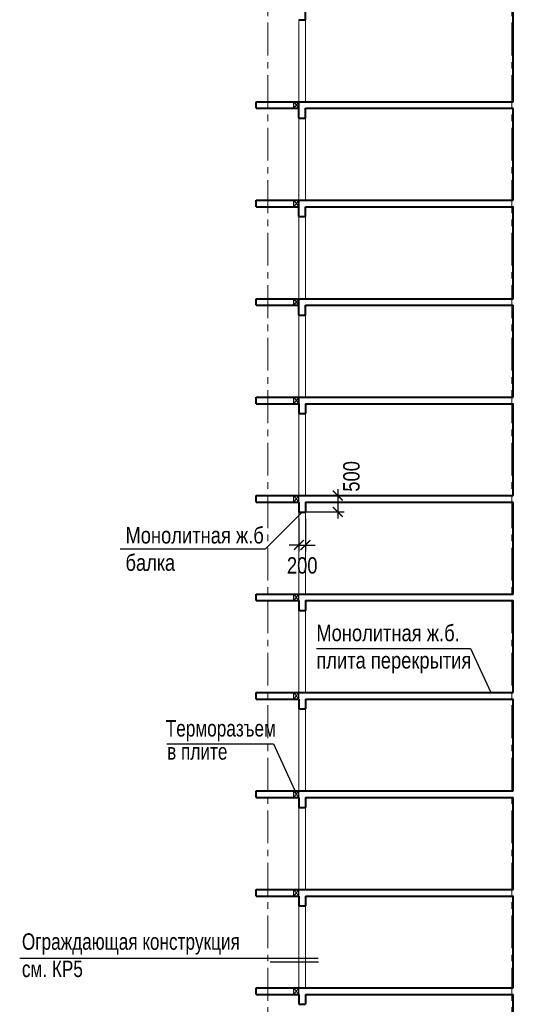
# Model space of a CAD drawing. Header units: millimetres. Extents: x 65947 to 286954, y -29687 to 89113.
# Tile 20 of 25: x 221790 to 236836, y 28041 to 58041. Entities that reach past the tile are written whole.
import ezdxf

# ---------------------------------------------------------------- set-up
doc = ezdxf.new("R2010")
doc.units = ezdxf.units.MM
doc.linetypes.add('CENTER', pattern=[2, 1.25, -0.25, 0.25, -0.25])
for name, color, linetype, lineweight in [('Оси', 7, 'CENTER', 15), ('перекрытия', 5, 'Continuous', 40), ('СК-050-П(литы перекрытия)', 5, 'Continuous', 40), ('СК-110-О-РАЗМЕРЫ', 7, 'Continuous', 15), ('СК-400-Т(екст)', 7, 'Continuous', 20), ('стены тонкие', 12, 'Continuous', 30)]:
    doc.layers.add(name, color=color, linetype=linetype, lineweight=lineweight)
for name, color, linetype in [('Т-ВЫНОСКИ.АР-061', 7, 'Continuous'), ('текст', 7, 'Continuous'), ('Чертеж и Рисунок', 7, 'Continuous')]:
    doc.layers.add(name, color=color, linetype=linetype)
doc.styles.add('RUSS', font='arial.ttf', dxfattribs={"width": 0.8})
doc.dimstyles.new('100-200', dxfattribs={"dimscale": 0, "dimtxt": 500, "dimasz": 300, "dimexe": 200, "dimexo": 200, "dimgap": 200, "dimtad": 1, "dimdec": 0, "dimzin": 0, "dimdsep": 46, "dimtxsty": 'RUSS', "dimblk": 'ARCHTICK', "dimcen": 0.096, "dimdle": 200, "dimclrd": 7, "dimclre": 7, "dimclrt": 256, "dimadec": 0, "dimazin": 0, "dimtfac": 1, "dimtdec": 0, "dimtmove": 2, "dimatfit": 3, "dimldrblk": 'OBLIQUE', "dimfxl": 1, "dimtolj": 1, "dimtzin": 0, "dimarcsym": 0})

# ---------------------------------------------------------------- blocks, each defined once
blk = doc.blocks.new('_ArchTick')
at = {"color": 0, "linetype": 'ByBlock', "const_width": 0.15}
blk.add_lwpolyline([(-0.5, -0.5), (0.5, 0.5)], dxfattribs=at)
blk = doc.blocks.new('*D163')
at = {"layer": 'Defpoints', "color": 0, "lineweight": 50, "transparency": 16777216}
for p in [(230301, 43541), (230301, 43041), (231484, 43041)]:
    blk.add_point(p, dxfattribs=at)
at = {"layer": 'СК-110-О-РАЗМЕРЫ', "color": 7, "lineweight": -2, "transparency": 16777216}
for p, q in [((230501, 43541), (231684, 43541)), ((231484, 43741), (231484, 42841)), ((230501, 43041), (231684, 43041))]:
    blk.add_line(p, q, dxfattribs=at)
at = {"layer": 'СК-110-О-РАЗМЕРЫ', "color": 7, "lineweight": -2, "transparency": 16777216, "xscale": 300, "yscale": 300, "zscale": 300}
for p, rotation in [((231484, 43541), 90), ((231484, 43041), 270)]:
    blk.add_blockref('_ArchTick', p, dxfattribs=dict(at, rotation=rotation))
at = {"layer": 'СК-110-О-РАЗМЕРЫ', "transparency": 16777216, "insert": (231903, 44126), "char_height": 500, "attachment_point": 5, "rotation": 90, "style": 'RUSS'}
blk.add_mtext('\\A1;500', dxfattribs=at)
blk = doc.blocks.new('_Oblique')
at = {"color": 0, "linetype": 'ByBlock', "lineweight": -2}
blk.add_line((-0.5, -0.5), (0.5, 0.5), dxfattribs=at)
blk = doc.blocks.new('*D164')
at = {"layer": 'Defpoints', "color": 0, "lineweight": 50, "transparency": 16777216}
for p in [(230301, 43041), (230501, 43041), (230501, 42035)]:
    blk.add_point(p, dxfattribs=at)
at = {"layer": 'СК-110-О-РАЗМЕРЫ', "color": 7, "lineweight": -2, "transparency": 16777216}
for p, q in [((230301, 42841), (230301, 41835)), ((230501, 42841), (230501, 41835)), ((230301, 42035), (230001, 42035)), ((230301, 42035), (230501, 42035)), ((230501, 42035), (230801, 42035))]:
    blk.add_line(p, q, dxfattribs=at)
at = {"layer": 'СК-110-О-РАЗМЕРЫ', "color": 7, "lineweight": -2, "transparency": 16777216, "xscale": 300, "yscale": 300, "zscale": 300}
blk.add_blockref('_ArchTick', (230301, 42035), dxfattribs=at)
at = {"layer": 'СК-110-О-РАЗМЕРЫ', "color": 7, "lineweight": -2, "transparency": 16777216, "xscale": 300, "yscale": 300, "zscale": 300, "rotation": 180}
blk.add_blockref('_ArchTick', (230501, 42035), dxfattribs=at)
at = {"layer": 'СК-110-О-РАЗМЕРЫ', "transparency": 16777216, "insert": (230401, 41410), "char_height": 500, "attachment_point": 5, "style": 'RUSS'}
blk.add_mtext('\\A1;200', dxfattribs=at)

msp = doc.modelspace()

# ---------------------------------------------------------------- linework, layer by layer
at = {"layer": 'Оси', "color": 2, "ltscale": 800}
for p, q in [((229351, 81950.5), (229351, -6338.1)), ((236786, 81950.5), (236786, -6338.1))]:
    msp.add_line(p, q, dxfattribs=at)
at = {"layer": 'перекрытия'}
for p, q in [((230501, 58040.7), (230501, 58340.7)), ((230301, 58040.7), (230501, 58040.7)), ((229001, 55540.7), (236836, 55540.7)), ((229001, 55340.7), (229001, 55540.7)), ((230301, 55040.7), (230301, 55540.7)), ((230301, 55340.7), (230301, 55540.7)), ((229001, 55340.7), (230301, 55340.7)), ((230501, 55340.7), (236836, 55340.7)), ((230501, 55040.7), (230501, 55340.7)), ((230301, 55040.7), (230501, 55040.7)), ((229001, 52540.7), (236836, 52540.7)), ((229001, 52340.7), (229001, 52540.7)), ((230301, 52040.7), (230301, 52540.7)), ((230301, 52340.7), (230301, 52540.7)), ((229001, 52340.7), (230301, 52340.7)), ((230501, 52340.7), (236836, 52340.7)), ((230501, 52040.7), (230501, 52340.7)), ((230301, 52040.7), (230501, 52040.7)), ((229001, 49540.7), (236836, 49540.7)), ((229001, 49340.7), (229001, 49540.7)), ((230301, 49040.7), (230301, 49540.7)), ((230301, 49340.7), (230301, 49540.7)), ((229001, 49340.7), (230301, 49340.7)), ((230501, 49340.7), (236836, 49340.7)), ((230501, 49040.7), (230501, 49340.7)), ((230301, 49040.7), (230501, 49040.7)), ((229001, 46540.7), (236836, 46540.7)), ((229001, 46340.7), (229001, 46540.7)), ((230301, 46340.7), (230301, 46540.7)), ((229001, 46340.7), (230301, 46340.7)), ((230301, 46340.7), (230301, 46040.7)), ((230501, 46340.7), (236836, 46340.7)), ((230501, 46340.7), (230501, 46040.7)), ((230301, 46040.7), (230501, 46040.7)), ((229001, 43540.7), (236836, 43540.7)), ((229001, 43340.7), (229001, 43540.7)), ((229001, 43340.7), (230301, 43340.7)), ((230301, 43340.7), (230301, 43040.7)), ((230501, 43340.7), (230501, 43040.7)), ((230501, 43340.7), (236836, 43340.7)), ((230301, 43040.7), (230501, 43040.7)), ((229001, 40540.7), (236836, 40540.7)), ((229001, 40340.7), (229001, 40540.7)), ((229001, 40340.7), (230301, 40340.7)), ((230301, 40340.7), (230301, 40040.7)), ((230501, 40340.7), (230501, 40040.7)), ((230501, 40340.7), (236836, 40340.7)), ((230301, 40040.7), (230501, 40040.7)), ((229001, 37540.7), (236836, 37540.7)), ((229001, 37340.7), (229001, 37540.7)), ((229001, 37340.7), (230301, 37340.7)), ((230301, 37340.7), (230301, 37040.7)), ((230501, 37340.7), (230501, 37040.7)), ((230501, 37340.7), (236836, 37340.7)), ((230301, 37040.7), (230501, 37040.7)), ((229001, 34540.7), (236836, 34540.7)), ((229001, 34340.7), (229001, 34540.7)), ((229001, 34340.7), (230301, 34340.7)), ((230301, 34340.7), (230301, 34040.7)), ((230501, 34340.7), (230501, 34040.7)), ((230501, 34340.7), (236836, 34340.7)), ((230301, 34040.7), (230501, 34040.7)), ((229001, 31540.7), (236836, 31540.7)), ((229001, 31340.7), (229001, 31540.7)), ((229001, 31340.7), (230301, 31340.7)), ((230301, 31340.7), (230301, 31040.7)), ((230501, 31340.7), (230501, 31040.7)), ((230501, 31340.7), (236836, 31340.7)), ((230301, 31040.7), (230501, 31040.7)), ((229001, 28540.7), (236836, 28540.7)), ((229001, 28340.7), (229001, 28540.7)), ((229001, 28340.7), (230301, 28340.7)), ((230301, 28340.7), (230301, 28040.7)), ((230501, 28340.7), (230501, 28040.7)), ((230501, 28340.7), (236836, 28340.7)), ((230301, 28040.7), (230501, 28040.7))]:
    msp.add_line(p, q, dxfattribs=at)
at = {"layer": 'перекрытия', "lineweight": 30}
for p, q in [((230151, 55340.7), (230151, 55540.7)), ((230301, 55340.7), (230301, 55540.7)), ((230151, 52340.7), (230151, 52540.7)), ((230301, 52340.7), (230301, 52540.7)), ((230151, 49340.7), (230151, 49540.7)), ((230301, 49340.7), (230301, 49540.7)), ((230151, 46340.7), (230151, 46540.7)), ((230301, 46340.7), (230301, 46540.7)), ((230151, 43340.7), (230151, 43540.7)), ((230301, 43340.7), (230301, 43540.7)), ((230151, 40340.7), (230151, 40540.7)), ((230301, 40340.7), (230301, 40540.7)), ((230151, 37340.7), (230151, 37540.7)), ((230301, 37340.7), (230301, 37540.7)), ((230151, 34340.7), (230151, 34540.7)), ((230301, 34340.7), (230301, 34540.7)), ((230151, 31340.7), (230151, 31540.7)), ((230301, 31340.7), (230301, 31540.7)), ((230151, 28340.7), (230151, 28540.7)), ((230301, 28340.7), (230301, 28540.7))]:
    msp.add_line(p, q, dxfattribs=at)
at = {"layer": 'СК-050-П(литы перекрытия)', "lineweight": 20}
for p, q in [((230301, 58040.7), (230301, 55540.7)), ((230501, 58040.7), (230501, 55540.7)), ((230151, 55540.7), (230301, 55340.7)), ((230301, 55540.7), (230151, 55340.7)), ((230301, 55040.7), (230301, 52540.7)), ((230501, 55040.7), (230501, 52540.7)), ((230151, 52540.7), (230301, 52340.7)), ((230301, 52540.7), (230151, 52340.7)), ((230301, 52040.7), (230301, 49540.7)), ((230501, 52040.7), (230501, 49540.7)), ((230151, 49540.7), (230301, 49340.7)), ((230301, 49540.7), (230151, 49340.7)), ((230301, 49040.7), (230301, 46540.7)), ((230501, 49040.7), (230501, 46540.7)), ((230151, 46540.7), (230301, 46340.7)), ((230301, 46540.7), (230151, 46340.7)), ((230301, 46340.7), (230301, 43540.7)), ((230501, 46340.7), (230501, 43540.7)), ((230151, 43540.7), (230301, 43340.7)), ((230301, 43540.7), (230151, 43340.7)), ((230301, 43040.7), (230301, 40540.7)), ((230501, 43040.7), (230501, 40540.7)), ((230151, 40540.7), (230301, 40340.7)), ((230301, 40540.7), (230151, 40340.7)), ((230301, 40040.7), (230301, 37540.7)), ((230501, 40040.7), (230501, 37540.7)), ((230151, 37540.7), (230301, 37340.7)), ((230301, 37540.7), (230151, 37340.7)), ((230301, 37040.7), (230301, 34540.7)), ((230501, 37040.7), (230501, 34540.7)), ((230151, 34540.7), (230301, 34340.7)), ((230301, 34540.7), (230151, 34340.7)), ((230301, 34040.7), (230301, 31540.7)), ((230501, 34040.7), (230501, 31540.7)), ((230151, 31540.7), (230301, 31340.7)), ((230301, 31540.7), (230151, 31340.7)), ((230301, 31040.7), (230301, 28540.7)), ((230501, 31040.7), (230501, 28540.7)), ((230151, 28540.7), (230301, 28340.7)), ((230301, 28540.7), (230151, 28340.7))]:
    msp.add_line(p, q, dxfattribs=at)
at = {"layer": 'стены тонкие', "lineweight": 40}
for p, q in [((236836, 55540.7), (236836, 58343.9)), ((236836, 52540.7), (236836, 55343.9)), ((236836, 49540.7), (236836, 52343.9)), ((236836, 46540.7), (236836, 49343.9)), ((236836, 43540.7), (236836, 46343.9)), ((236836, 40540.7), (236836, 43343.9)), ((236836, 37540.7), (236836, 40343.9)), ((236836, 34540.7), (236836, 37343.9)), ((236836, 31540.7), (236836, 34343.9)), ((236836, 28540.7), (236836, 31343.9)), ((236836, 25540.7), (236836, 28343.9))]:
    msp.add_line(p, q, dxfattribs=at)
at = {"layer": 'Т-ВЫНОСКИ.АР-061', "color": 7, "linetype": 'Continuous', "lineweight": 30}
msp.add_line((230901, 29321.4), (229427.2, 29321.4), dxfattribs=at)
at = {"layer": 'текст'}
for p, q in [((229281.4, 41917.8), (230401, 43040.7)), ((224850.8, 41917.8), (229281.4, 41917.8)), ((230832.4, 38886.7), (235530.7, 38886.7)), ((235530.7, 38886.7), (236145.9, 37540.7)), ((226272, 35976.8), (229526.1, 35976.8)), ((229526.1, 35976.8), (230227.3, 34443.3))]:
    msp.add_line(p, q, dxfattribs=at)
at = {"layer": 'Чертеж и Рисунок', "linetype": 'Continuous'}
msp.add_line((230885.9, 29435.7), (221789.8, 29435.7), dxfattribs=at)

# ---------------------------------------------------------------- texts
at = {"layer": 'СК-400-Т(екст)', "color": 7, "style": 'RUSS', "width": 0.75}
for s, p in [('Терморазъем', (226242.3, 36199.5)), ('в плите', (226284.6, 35494.7))]:
    msp.add_text(s, height=500, dxfattribs=at).set_placement(p)
at = {"layer": 'СК-400-Т(екст)', "color": 7, "char_height": 500, "attachment_point": 1, "style": 'RUSS'}
for s, insert, width in [('Монолитная ж.б балка', (225014.7, 42582.5), 4955.497), ('Монолитная ж.б. плита перекрытия', (230832.4, 39604.9), 4955.497), ('{\\W0.75;Ограждающая конструкция\\Pсм. КР5}', (221857.8, 30203), 8589.498)]:
    msp.add_mtext(s, dxfattribs=dict(at, insert=insert, width=width))

# ---------------------------------------------------------------- dimensions: what is measured, and where the dimension line sits
at = {"layer": 'СК-110-О-РАЗМЕРЫ'}
dim = msp.add_linear_dim(base=(231483.7, 43040.7), p1=(230301, 43540.7), p2=(230301, 43040.7), angle=90, dimstyle='100-200', override={"dimscale": 1}, dxfattribs=at)
dim.commit()
dim.dimension.update_dxf_attribs({"geometry": '*D163', "text_midpoint": (231903.3, 44126), "dimtype": 160})
dim = msp.add_linear_dim(base=(230501, 42035), p1=(230301, 43040.7), p2=(230501, 43040.7), dimstyle='100-200', override={"dimscale": 1}, dxfattribs=at)
dim.commit()
dim.dimension.update_dxf_attribs({"geometry": '*D164', "text_midpoint": (230401, 41410), "dimtype": 160})

doc.saveas('drawing.dxf')
